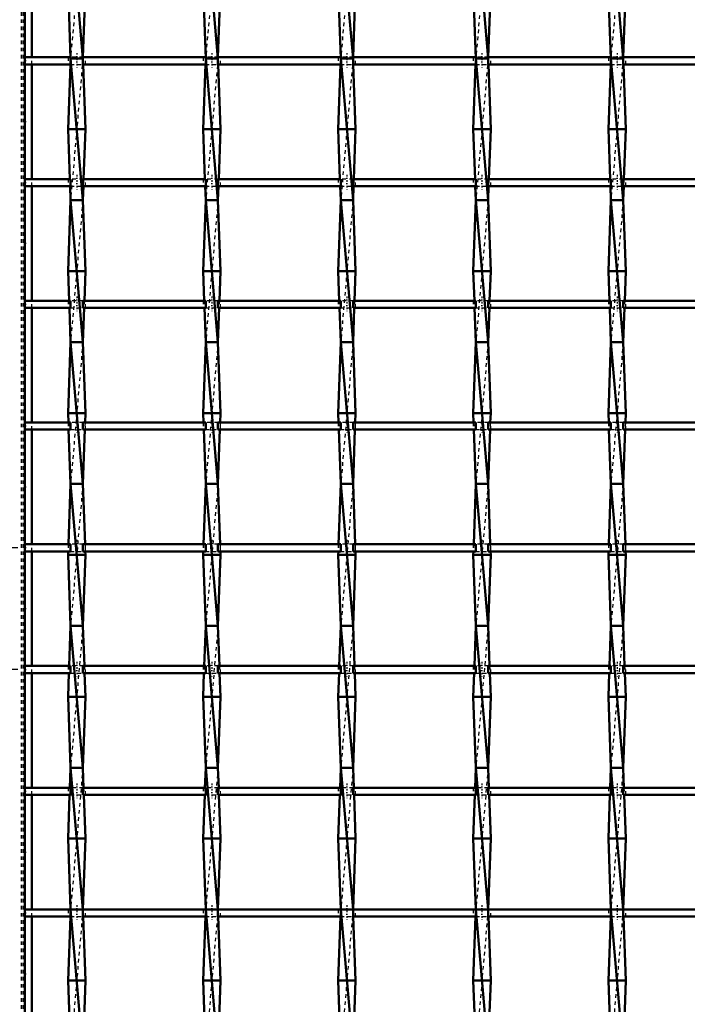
# Model space of a CAD drawing. Header units: millimetres. Extents: x -930 to 585, y -500 to 916.
# Tile 7 of 25: x -549 to -361, y -129 to 149. Entities that reach past the tile are written whole.
import ezdxf

# ---------------------------------------------------------------- set-up
doc = ezdxf.new("R2010")
doc.units = ezdxf.units.MM
doc.linetypes.add('Center', pattern=[1.5, 0.45, -0.5, 0.05, -0.5])
doc.linetypes.add('Dashed', pattern=[2, 1, -1])
for name, color, linetype, lineweight in [('2d ConnectionPoints', 7, 'Continuous', 50), ('AM_0', 7, 'Continuous', 50), ('AM_5', 3, 'Continuous', 25), ('AM_7', 7, 'Center', 25), ('AM_9', 6, 'Dashed', 25)]:
    doc.layers.add(name, color=color, linetype=linetype, lineweight=lineweight)
doc.dimstyles.new('ISO-25', dxfattribs={"dimtxt": 2.5, "dimasz": 2.5, "dimexe": 1.25, "dimexo": 0.625, "dimtad": 1, "dimtxsty": 'Standard', "dimcen": 2.5, "dimadec": 0, "dimazin": 0, "dimtfac": 1, "dimtmove": 0, "dimatfit": 3, "dimfxl": 1, "dimarcsym": 0})

# ---------------------------------------------------------------- blocks, each defined once
blk = doc.blocks.new('3_3egbe3l5vehtsiebuu7mvmm3l________0_in_LSSP23034382111100100035010_4')
at = {"layer": 'AM_0'}
for p, q in [((-535.13, 178), (-531.67, 138)), ((-535.85, 158), (-535.13, 138)), ((-530.95, 158), (-531.66, 138.32)), ((-535.19, 136.32), (-535.85, 118)), ((-531.67, 138), (-535.13, 138)), ((-535.13, 138), (-531.67, 98)), ((-531.61, 136.32), (-530.95, 118)), ((-530.95, 118), (-535.85, 118)), ((-535.85, 118), (-535.35, 103.99)), ((-530.95, 118), (-531.45, 103.99)), ((-535.28, 101.99), (-535.13, 98)), ((-531.52, 101.99), (-531.67, 98)), ((-535.13, 98), (-535.85, 78)), ((-531.67, 98), (-535.13, 98)), ((-535.13, 98), (-531.67, 58)), ((-531.67, 98), (-530.95, 78)), ((-535.85, 78), (-535.55, 69.66)), ((-530.95, 78), (-535.85, 78)), ((-530.95, 78), (-531.25, 69.66)), ((-535.48, 67.66), (-535.13, 58)), ((-531.32, 67.66), (-531.67, 58)), ((-535.13, 58), (-535.85, 38)), ((-535.13, 58), (-531.67, 18)), ((-531.67, 58), (-535.13, 58)), ((-531.67, 58), (-530.95, 38)), ((-535.85, 38), (-535.75, 35.33)), ((-530.95, 38), (-535.85, 38)), ((-530.95, 38), (-531.05, 35.33)), ((-535.68, 33.33), (-535.13, 18)), ((-531.12, 33.33), (-531.67, 18)), ((-535.13, 18), (-535.74, 1)), ((-535.13, 18), (-531.67, -22)), ((-531.67, 18), (-535.13, 18)), ((-531.67, 18), (-531.06, 1)), ((-535.81, -1), (-535.85, -2)), ((-530.95, -2), (-535.85, -2)), ((-535.85, -2), (-535.13, -22)), ((-530.95, -2), (-531.67, -22)), ((-530.99, -1), (-530.95, -2)), ((-535.13, -22), (-535.54, -33.33)), ((-531.67, -22), (-535.13, -22)), ((-535.13, -22), (-531.67, -62)), ((-531.67, -22), (-531.26, -33.33)), ((-535.61, -35.33), (-535.85, -42)), ((-531.19, -35.33), (-530.95, -42)), ((-530.95, -42), (-535.85, -42)), ((-535.85, -42), (-535.13, -62)), ((-530.95, -42), (-531.67, -62)), ((-535.13, -62), (-535.34, -67.66)), ((-535.13, -62), (-531.67, -102)), ((-531.67, -62), (-535.13, -62)), ((-531.67, -62), (-531.46, -67.66)), ((-535.41, -69.66), (-535.85, -82)), ((-531.39, -69.66), (-530.95, -82)), ((-535.85, -82), (-535.13, -102)), ((-530.95, -82), (-535.85, -82)), ((-530.95, -82), (-531.67, -101.99)), ((-535.13, -101.99), (-531.67, -142)), ((-531.67, -102), (-535.13, -102)), ((-535.2, -103.99), (-535.85, -122)), ((-531.6, -103.99), (-530.95, -122)), ((-530.95, -122), (-535.85, -122)), ((-535.85, -122), (-535.34, -136.32)), ((-530.95, -122), (-531.46, -136.32))]:
    blk.add_line(p, q, dxfattribs=at)
at = {"layer": 'AM_9'}
for p, q in [((-531.67, 178), (-535.13, 138)), ((-535.13, 138), (-535.19, 136.32)), ((-531.67, 138), (-535.13, 98)), ((-531.66, 138.32), (-531.67, 138)), ((-531.67, 138), (-531.61, 136.32)), ((-535.35, 103.99), (-535.28, 101.99)), ((-531.45, 103.99), (-531.52, 101.99)), ((-531.67, 98), (-535.13, 58)), ((-535.55, 69.66), (-535.48, 67.66)), ((-531.25, 69.66), (-531.32, 67.66)), ((-531.67, 58), (-535.13, 18)), ((-535.75, 35.33), (-535.68, 33.33)), ((-531.05, 35.33), (-531.12, 33.33)), ((-531.67, 18), (-535.13, -22)), ((-535.74, 1), (-535.81, -1)), ((-531.06, 1), (-530.99, -1)), ((-531.67, -22), (-535.13, -62)), ((-535.54, -33.33), (-535.61, -35.33)), ((-531.26, -33.33), (-531.19, -35.33)), ((-531.67, -62), (-535.13, -102)), ((-535.34, -67.66), (-535.41, -69.66)), ((-531.46, -67.66), (-531.39, -69.66)), ((-535.13, -101.99), (-535.2, -103.99)), ((-531.67, -102), (-535.13, -142)), ((-531.67, -101.99), (-531.67, -102)), ((-531.67, -102), (-531.6, -103.99))]:
    blk.add_line(p, q, dxfattribs=at)
blk = doc.blocks.new('4_963rknraaksx0nqyhf31gqsmm________0_in_LSSP23034382111100100035010_4')
at = {"layer": 'AM_0'}
for p, q in [((-497.03, 178), (-493.57, 138)), ((-497.75, 158), (-497.03, 138)), ((-492.85, 158), (-493.56, 138.32)), ((-497.09, 136.32), (-497.75, 118)), ((-493.57, 138), (-497.03, 138)), ((-497.03, 138), (-493.57, 98)), ((-493.51, 136.32), (-492.85, 118)), ((-492.85, 118), (-497.75, 118)), ((-497.75, 118), (-497.25, 103.99)), ((-492.85, 118), (-493.35, 103.99)), ((-497.18, 101.99), (-497.03, 98)), ((-493.42, 101.99), (-493.57, 98)), ((-497.03, 98), (-497.75, 78)), ((-497.03, 98), (-493.57, 58)), ((-493.57, 98), (-497.03, 98)), ((-493.57, 98), (-492.85, 78)), ((-492.85, 78), (-497.75, 78)), ((-497.75, 78), (-497.45, 69.66)), ((-492.85, 78), (-493.15, 69.66)), ((-497.38, 67.66), (-497.03, 58)), ((-493.22, 67.66), (-493.57, 58)), ((-497.03, 58), (-497.75, 38)), ((-497.03, 58), (-493.57, 18)), ((-493.57, 58), (-497.03, 58)), ((-493.57, 58), (-492.85, 38)), ((-497.75, 38), (-497.65, 35.33)), ((-492.85, 38), (-497.75, 38)), ((-492.85, 38), (-492.95, 35.33)), ((-497.58, 33.33), (-497.03, 18)), ((-493.02, 33.33), (-493.57, 18)), ((-497.03, 18), (-497.64, 1)), ((-497.03, 18), (-493.57, -22)), ((-493.57, 18), (-497.03, 18)), ((-493.57, 18), (-492.96, 1)), ((-497.71, -1), (-497.75, -2)), ((-492.85, -2), (-497.75, -2)), ((-497.75, -2), (-497.03, -22)), ((-492.85, -2), (-493.57, -22)), ((-492.89, -1), (-492.85, -2)), ((-497.03, -22), (-497.44, -33.33)), ((-493.57, -22), (-497.03, -22)), ((-497.03, -22), (-493.57, -62)), ((-493.57, -22), (-493.16, -33.33)), ((-497.51, -35.33), (-497.75, -42)), ((-493.09, -35.33), (-492.85, -42)), ((-492.85, -42), (-497.75, -42)), ((-497.75, -42), (-497.03, -62)), ((-492.85, -42), (-493.57, -62)), ((-497.03, -62), (-497.24, -67.66)), ((-497.03, -62), (-493.57, -102)), ((-493.57, -62), (-497.03, -62)), ((-493.57, -62), (-493.36, -67.66)), ((-497.31, -69.66), (-497.75, -82)), ((-493.29, -69.66), (-492.85, -82)), ((-497.75, -82), (-497.03, -102)), ((-492.85, -82), (-497.75, -82)), ((-492.85, -82), (-493.57, -101.99)), ((-497.03, -102), (-493.57, -142)), ((-493.57, -102), (-497.03, -102)), ((-497.1, -103.99), (-497.75, -122)), ((-493.5, -103.99), (-492.85, -122)), ((-492.85, -122), (-497.75, -122)), ((-497.75, -122), (-497.24, -136.32)), ((-492.85, -122), (-493.36, -136.32))]:
    blk.add_line(p, q, dxfattribs=at)
at = {"layer": 'AM_9'}
for p, q in [((-493.57, 178), (-497.03, 138)), ((-497.03, 138), (-497.09, 136.32)), ((-493.57, 138), (-497.03, 98)), ((-493.56, 138.32), (-493.57, 138)), ((-493.57, 138), (-493.51, 136.32)), ((-497.25, 103.99), (-497.18, 101.99)), ((-493.35, 103.99), (-493.42, 101.99)), ((-493.57, 98), (-497.03, 58)), ((-497.45, 69.66), (-497.38, 67.66)), ((-493.15, 69.66), (-493.22, 67.66)), ((-493.57, 58), (-497.03, 18)), ((-497.65, 35.33), (-497.58, 33.33)), ((-492.95, 35.33), (-493.02, 33.33)), ((-493.57, 18), (-497.03, -22)), ((-497.64, 1), (-497.71, -1)), ((-492.96, 1), (-492.89, -1)), ((-493.57, -22), (-497.03, -62)), ((-497.44, -33.33), (-497.51, -35.33)), ((-493.16, -33.33), (-493.09, -35.33)), ((-493.57, -62), (-497.03, -102)), ((-497.24, -67.66), (-497.31, -69.66)), ((-493.36, -67.66), (-493.29, -69.66)), ((-497.03, -102), (-497.1, -103.99)), ((-493.57, -102), (-497.03, -142)), ((-493.57, -101.99), (-493.57, -102)), ((-493.57, -102), (-493.5, -103.99))]:
    blk.add_line(p, q, dxfattribs=at)
blk = doc.blocks.new('5_50bdlquj2d89p5qtvpvhg0ozg________0_in_LSSP23034382111100100035010_4')
at = {"layer": 'AM_0'}
for p, q in [((-458.93, 178), (-455.47, 138)), ((-459.65, 158), (-458.93, 138)), ((-454.75, 158), (-455.46, 138.32)), ((-458.99, 136.32), (-459.65, 118)), ((-458.93, 138), (-455.47, 98)), ((-455.47, 138), (-458.93, 138)), ((-455.41, 136.32), (-454.75, 118)), ((-459.65, 118), (-459.15, 103.99)), ((-454.75, 118), (-459.65, 118)), ((-454.75, 118), (-455.25, 103.99)), ((-459.08, 101.99), (-458.93, 98)), ((-455.32, 101.99), (-455.47, 98)), ((-458.93, 98), (-459.65, 78)), ((-458.93, 98), (-455.47, 58)), ((-455.47, 98), (-458.93, 98)), ((-455.47, 98), (-454.75, 78)), ((-459.65, 78), (-459.35, 69.66)), ((-454.75, 78), (-459.65, 78)), ((-454.75, 78), (-455.05, 69.66)), ((-459.28, 67.66), (-458.93, 58)), ((-455.12, 67.66), (-455.47, 58)), ((-458.93, 58), (-459.65, 38)), ((-458.93, 58), (-455.47, 18)), ((-455.47, 58), (-458.93, 58)), ((-455.47, 58), (-454.75, 38)), ((-459.65, 38), (-459.55, 35.33)), ((-454.75, 38), (-459.65, 38)), ((-454.75, 38), (-454.85, 35.33)), ((-459.48, 33.33), (-458.93, 18)), ((-454.92, 33.33), (-455.47, 18)), ((-458.93, 18), (-459.54, 1)), ((-458.93, 18), (-455.47, -22)), ((-455.47, 18), (-458.93, 18)), ((-455.47, 18), (-454.86, 1)), ((-459.61, -1), (-459.65, -2)), ((-454.75, -2), (-459.65, -2)), ((-459.65, -2), (-458.93, -22)), ((-454.75, -2), (-455.47, -22)), ((-454.79, -1), (-454.75, -2)), ((-458.93, -22), (-459.34, -33.33)), ((-455.47, -22), (-458.93, -22)), ((-458.93, -22), (-455.47, -62)), ((-455.47, -22), (-455.06, -33.33)), ((-459.41, -35.33), (-459.65, -42)), ((-454.99, -35.33), (-454.75, -42)), ((-454.75, -42), (-459.65, -42)), ((-459.65, -42), (-458.93, -62)), ((-454.75, -42), (-455.47, -62)), ((-458.93, -62), (-459.14, -67.66)), ((-458.93, -62), (-455.47, -102)), ((-455.47, -62), (-458.93, -62)), ((-455.47, -62), (-455.26, -67.66)), ((-459.21, -69.66), (-459.65, -82)), ((-455.19, -69.66), (-454.75, -82)), ((-459.65, -82), (-458.93, -102)), ((-454.75, -82), (-459.65, -82)), ((-454.75, -82), (-455.47, -101.99)), ((-455.47, -102), (-458.93, -102)), ((-458.93, -102), (-455.47, -142)), ((-459, -103.99), (-459.65, -122)), ((-455.4, -103.99), (-454.75, -122)), ((-454.75, -122), (-459.65, -122)), ((-459.65, -122), (-459.14, -136.32)), ((-454.75, -122), (-455.26, -136.32))]:
    blk.add_line(p, q, dxfattribs=at)
at = {"layer": 'AM_9'}
for p, q in [((-455.47, 178), (-458.93, 138)), ((-458.93, 138), (-458.99, 136.32)), ((-455.47, 138), (-458.93, 98)), ((-455.46, 138.32), (-455.47, 138)), ((-455.47, 138), (-455.41, 136.32)), ((-459.15, 103.99), (-459.08, 101.99)), ((-455.25, 103.99), (-455.32, 101.99)), ((-455.47, 98), (-458.93, 58)), ((-459.35, 69.66), (-459.28, 67.66)), ((-455.05, 69.66), (-455.12, 67.66)), ((-455.47, 58), (-458.93, 18)), ((-459.55, 35.33), (-459.48, 33.33)), ((-454.85, 35.33), (-454.92, 33.33)), ((-455.47, 18), (-458.93, -22)), ((-459.54, 1), (-459.61, -1)), ((-454.86, 1), (-454.79, -1)), ((-455.47, -22), (-458.93, -62)), ((-459.34, -33.33), (-459.41, -35.33)), ((-455.06, -33.33), (-454.99, -35.33)), ((-455.47, -62), (-458.93, -102)), ((-459.14, -67.66), (-459.21, -69.66)), ((-455.26, -67.66), (-455.19, -69.66)), ((-458.93, -102), (-459, -103.99)), ((-455.47, -102), (-458.93, -142)), ((-455.47, -101.99), (-455.47, -102)), ((-455.47, -102), (-455.4, -103.99))]:
    blk.add_line(p, q, dxfattribs=at)
blk = doc.blocks.new('6_j9bqoj3qxw4sdtdt166936h1l________0_in_LSSP23034382111100100035010_4')
at = {"layer": 'AM_0'}
for p, q in [((-420.83, 178), (-417.37, 138)), ((-421.55, 158), (-420.83, 138)), ((-416.65, 158), (-417.36, 138.32)), ((-420.89, 136.32), (-421.55, 118)), ((-417.37, 138), (-420.83, 138)), ((-420.83, 138), (-417.37, 98)), ((-417.31, 136.32), (-416.65, 118)), ((-416.65, 118), (-421.55, 118)), ((-421.55, 118), (-421.05, 103.99)), ((-416.65, 118), (-417.15, 103.99)), ((-420.98, 101.99), (-420.83, 98)), ((-417.22, 101.99), (-417.37, 98)), ((-420.83, 98), (-421.55, 78)), ((-420.83, 98), (-417.37, 58)), ((-417.37, 98), (-420.83, 98)), ((-417.37, 98), (-416.65, 78)), ((-421.55, 78), (-421.25, 69.66)), ((-416.65, 78), (-421.55, 78)), ((-416.65, 78), (-416.95, 69.66)), ((-421.18, 67.66), (-420.83, 58)), ((-417.02, 67.66), (-417.37, 58)), ((-420.83, 58), (-421.55, 38)), ((-420.83, 58), (-417.37, 18)), ((-417.37, 58), (-420.83, 58)), ((-417.37, 58), (-416.65, 38)), ((-416.65, 38), (-421.55, 38)), ((-421.55, 38), (-421.45, 35.33)), ((-416.65, 38), (-416.75, 35.33)), ((-421.38, 33.33), (-420.83, 18)), ((-416.82, 33.33), (-417.37, 18)), ((-420.83, 18), (-421.44, 1)), ((-420.83, 18), (-417.37, -22)), ((-417.37, 18), (-420.83, 18)), ((-417.37, 18), (-416.76, 1)), ((-421.51, -1), (-421.55, -2)), ((-416.65, -2), (-421.55, -2)), ((-421.55, -2), (-420.83, -22)), ((-416.65, -2), (-417.37, -22)), ((-416.69, -1), (-416.65, -2)), ((-420.83, -22), (-421.24, -33.33)), ((-417.37, -22), (-420.83, -22)), ((-420.83, -22), (-417.37, -62)), ((-417.37, -22), (-416.96, -33.33)), ((-421.31, -35.33), (-421.55, -42)), ((-416.89, -35.33), (-416.65, -42)), ((-416.65, -42), (-421.55, -42)), ((-421.55, -42), (-420.83, -62)), ((-416.65, -42), (-417.37, -62)), ((-420.83, -62), (-421.04, -67.66)), ((-420.83, -62), (-417.37, -102)), ((-417.37, -62), (-420.83, -62)), ((-417.37, -62), (-417.16, -67.66)), ((-421.11, -69.66), (-421.55, -82)), ((-417.09, -69.66), (-416.65, -82)), ((-421.55, -82), (-420.83, -102)), ((-416.65, -82), (-421.55, -82)), ((-416.65, -82), (-417.37, -101.99)), ((-417.37, -102), (-420.83, -102)), ((-420.83, -102), (-417.37, -142)), ((-420.9, -103.99), (-421.55, -122)), ((-417.3, -103.99), (-416.65, -122)), ((-416.65, -122), (-421.55, -122)), ((-421.55, -122), (-421.04, -136.32)), ((-416.65, -122), (-417.16, -136.32))]:
    blk.add_line(p, q, dxfattribs=at)
at = {"layer": 'AM_9'}
for p, q in [((-417.37, 178), (-420.83, 138)), ((-420.83, 138), (-420.89, 136.32)), ((-417.37, 138), (-420.83, 98)), ((-417.36, 138.32), (-417.37, 138)), ((-417.37, 138), (-417.31, 136.32)), ((-421.05, 103.99), (-420.98, 101.99)), ((-417.15, 103.99), (-417.22, 101.99)), ((-417.37, 98), (-420.83, 58)), ((-421.25, 69.66), (-421.18, 67.66)), ((-416.95, 69.66), (-417.02, 67.66)), ((-417.37, 58), (-420.83, 18)), ((-421.45, 35.33), (-421.38, 33.33)), ((-416.75, 35.33), (-416.82, 33.33)), ((-417.37, 18), (-420.83, -22)), ((-421.44, 1), (-421.51, -1)), ((-416.76, 1), (-416.69, -1)), ((-417.37, -22), (-420.83, -62)), ((-421.24, -33.33), (-421.31, -35.33)), ((-416.96, -33.33), (-416.89, -35.33)), ((-417.37, -62), (-420.83, -102)), ((-421.04, -67.66), (-421.11, -69.66)), ((-417.16, -67.66), (-417.09, -69.66)), ((-420.83, -102), (-420.9, -103.99)), ((-417.37, -102), (-420.83, -142)), ((-417.37, -101.99), (-417.37, -102)), ((-417.37, -102), (-417.3, -103.99))]:
    blk.add_line(p, q, dxfattribs=at)
blk = doc.blocks.new('7_o66nvhsksanqohrczt74eu8ko________0_in_LSSP23034382111100100035010_4')
at = {"layer": 'AM_0'}
for p, q in [((-382.73, 178), (-379.27, 138)), ((-383.45, 158), (-382.73, 138)), ((-378.55, 158), (-379.26, 138.32)), ((-382.79, 136.32), (-383.45, 118)), ((-382.73, 138), (-379.27, 98)), ((-379.27, 138), (-382.73, 138)), ((-379.21, 136.32), (-378.55, 118)), ((-383.45, 118), (-382.95, 103.99)), ((-378.55, 118), (-383.45, 118)), ((-378.55, 118), (-379.05, 103.99)), ((-382.88, 101.99), (-382.73, 98)), ((-379.12, 101.99), (-379.27, 98)), ((-382.73, 98), (-383.45, 78)), ((-379.27, 98), (-382.73, 98)), ((-382.73, 98), (-379.27, 58)), ((-379.27, 98), (-378.55, 78)), ((-378.55, 78), (-383.45, 78)), ((-383.45, 78), (-383.15, 69.66)), ((-378.55, 78), (-378.85, 69.66)), ((-383.08, 67.66), (-382.73, 58)), ((-378.92, 67.66), (-379.27, 58)), ((-382.73, 58), (-383.45, 38)), ((-382.73, 58), (-379.27, 18)), ((-379.27, 58), (-382.73, 58)), ((-379.27, 58), (-378.55, 38)), ((-378.55, 38), (-383.45, 38)), ((-383.45, 38), (-383.35, 35.33)), ((-378.55, 38), (-378.65, 35.33)), ((-383.28, 33.33), (-382.73, 18)), ((-378.72, 33.33), (-379.27, 18)), ((-382.73, 18), (-383.34, 1)), ((-382.73, 18), (-379.27, -22)), ((-379.27, 18), (-382.73, 18)), ((-379.27, 18), (-378.66, 1)), ((-383.41, -1), (-383.45, -2)), ((-378.55, -2), (-383.45, -2)), ((-383.45, -2), (-382.73, -22)), ((-378.55, -2), (-379.27, -22)), ((-378.59, -1), (-378.55, -2)), ((-382.73, -22), (-383.14, -33.33)), ((-379.27, -22), (-382.73, -22)), ((-382.73, -22), (-379.27, -62)), ((-379.27, -22), (-378.86, -33.33)), ((-383.21, -35.33), (-383.45, -42)), ((-378.79, -35.33), (-378.55, -42)), ((-378.55, -42), (-383.45, -42)), ((-383.45, -42), (-382.73, -62)), ((-378.55, -42), (-379.27, -62)), ((-382.73, -62), (-382.94, -67.66)), ((-382.73, -62), (-379.27, -102)), ((-379.27, -62), (-382.73, -62)), ((-379.27, -62), (-379.06, -67.66)), ((-383.01, -69.66), (-383.45, -82)), ((-378.99, -69.66), (-378.55, -82)), ((-378.55, -82), (-383.45, -82)), ((-383.45, -82), (-382.73, -102)), ((-378.55, -82), (-379.27, -101.99)), ((-382.73, -102), (-379.27, -142)), ((-379.27, -102), (-382.73, -102)), ((-382.8, -103.99), (-383.45, -122)), ((-379.2, -103.99), (-378.55, -122)), ((-378.55, -122), (-383.45, -122)), ((-383.45, -122), (-382.94, -136.32)), ((-378.55, -122), (-379.06, -136.32))]:
    blk.add_line(p, q, dxfattribs=at)
at = {"layer": 'AM_9'}
for p, q in [((-379.27, 178), (-382.73, 138)), ((-382.73, 138), (-382.79, 136.32)), ((-379.27, 138), (-382.73, 98)), ((-379.26, 138.32), (-379.27, 138)), ((-379.27, 138), (-379.21, 136.32)), ((-382.95, 103.99), (-382.88, 101.99)), ((-379.05, 103.99), (-379.12, 101.99)), ((-379.27, 98), (-382.73, 58)), ((-383.15, 69.66), (-383.08, 67.66)), ((-378.85, 69.66), (-378.92, 67.66)), ((-379.27, 58), (-382.73, 18)), ((-383.35, 35.33), (-383.28, 33.33)), ((-378.65, 35.33), (-378.72, 33.33)), ((-379.27, 18), (-382.73, -22)), ((-383.34, 1), (-383.41, -1)), ((-378.66, 1), (-378.59, -1)), ((-379.27, -22), (-382.73, -62)), ((-383.14, -33.33), (-383.21, -35.33)), ((-378.86, -33.33), (-378.79, -35.33)), ((-379.27, -62), (-382.73, -102)), ((-382.94, -67.66), (-383.01, -69.66)), ((-379.06, -67.66), (-378.99, -69.66)), ((-382.73, -102), (-382.8, -103.99)), ((-379.27, -102), (-382.73, -142)), ((-379.27, -101.99), (-379.27, -102)), ((-379.27, -102), (-379.2, -103.99))]:
    blk.add_line(p, q, dxfattribs=at)
blk = doc.blocks.new('44_6xg3vymbbwhhn7lkuyywvbj2z________0_in_LSSP23034382111100100035010_4')
at = {"layer": 'AM_0'}
for p, q in [((-535.13, -101.99), (-548, -101.99)), ((-548, -101.99), (-548, -103.99)), ((-535.13, -101.99), (-535.13, -103.99)), ((-497.03, -101.99), (-531.67, -101.99)), ((-531.67, -103.99), (-531.67, -101.99)), ((-497.03, -101.99), (-497.03, -103.99)), ((-458.93, -101.99), (-493.57, -101.99)), ((-493.57, -103.99), (-493.57, -101.99)), ((-458.93, -101.99), (-458.93, -103.99)), ((-455.47, -103.99), (-455.47, -101.99)), ((-420.83, -101.99), (-455.47, -101.99)), ((-420.83, -101.99), (-420.83, -103.99)), ((-417.37, -103.99), (-417.37, -101.99)), ((-382.73, -101.99), (-417.37, -101.99)), ((-382.73, -101.99), (-382.73, -103.99)), ((-344.63, -101.99), (-379.27, -101.99)), ((-379.27, -103.99), (-379.27, -101.99)), ((-535.13, -103.99), (-548, -103.99)), ((-497.03, -103.99), (-531.67, -103.99)), ((-458.93, -103.99), (-493.57, -103.99)), ((-420.83, -103.99), (-455.47, -103.99)), ((-382.73, -103.99), (-417.37, -103.99)), ((-344.63, -103.99), (-379.27, -103.99))]:
    blk.add_line(p, q, dxfattribs=at)
at = {"layer": 'AM_7'}
for p, q in [((-533.4, -100.79), (-533.4, -105.19)), ((-495.3, -100.79), (-495.3, -105.19)), ((-457.2, -100.79), (-457.2, -105.19)), ((-419.1, -100.79), (-419.1, -105.19)), ((-381, -100.79), (-381, -105.19))]:
    blk.add_line(p, q, dxfattribs=at)
at = {"layer": 'AM_9'}
for p, q in [((-535.85, -101.99), (-535.85, -103.99)), ((-531.67, -101.99), (-535.13, -101.99)), ((-530.95, -103.99), (-530.95, -101.99)), ((-497.75, -101.99), (-497.75, -103.99)), ((-493.57, -101.99), (-497.03, -101.99)), ((-492.85, -103.99), (-492.85, -101.99)), ((-459.65, -101.99), (-459.65, -103.99)), ((-455.47, -101.99), (-458.93, -101.99)), ((-454.75, -103.99), (-454.75, -101.99)), ((-421.55, -101.99), (-421.55, -103.99)), ((-417.37, -101.99), (-420.83, -101.99)), ((-416.65, -103.99), (-416.65, -101.99)), ((-383.45, -101.99), (-383.45, -103.99)), ((-379.27, -101.99), (-382.73, -101.99)), ((-378.55, -103.99), (-378.55, -101.99)), ((-535.13, -103.99), (-531.67, -103.99)), ((-497.03, -103.99), (-493.57, -103.99)), ((-458.93, -103.99), (-455.47, -103.99)), ((-420.83, -103.99), (-417.37, -103.99)), ((-382.73, -103.99), (-379.27, -103.99))]:
    blk.add_line(p, q, dxfattribs=at)
blk = doc.blocks.new('45_gqa2sqvwrjbqke4ag1dnidikv________0_in_LSSP23034382111100100035010_4')
at = {"layer": 'AM_0'}
for p, q in [((-535.13, -67.66), (-548, -67.66)), ((-548, -67.66), (-548, -69.66)), ((-535.13, -67.66), (-535.13, -69.66)), ((-497.03, -67.66), (-531.67, -67.66)), ((-531.67, -69.66), (-531.67, -67.66)), ((-497.03, -67.66), (-497.03, -69.66)), ((-493.57, -69.66), (-493.57, -67.66)), ((-458.93, -67.66), (-493.57, -67.66)), ((-458.93, -67.66), (-458.93, -69.66)), ((-420.83, -67.66), (-455.47, -67.66)), ((-455.47, -69.66), (-455.47, -67.66)), ((-420.83, -67.66), (-420.83, -69.66)), ((-417.37, -69.66), (-417.37, -67.66)), ((-382.73, -67.66), (-417.37, -67.66)), ((-382.73, -67.66), (-382.73, -69.66)), ((-344.63, -67.66), (-379.27, -67.66)), ((-379.27, -69.66), (-379.27, -67.66)), ((-535.13, -69.66), (-548, -69.66)), ((-497.03, -69.66), (-531.67, -69.66)), ((-458.93, -69.66), (-493.57, -69.66)), ((-420.83, -69.66), (-455.47, -69.66)), ((-382.73, -69.66), (-417.37, -69.66)), ((-344.63, -69.66), (-379.27, -69.66))]:
    blk.add_line(p, q, dxfattribs=at)
at = {"layer": 'AM_7'}
for p, q in [((-533.4, -66.46), (-533.4, -70.86)), ((-495.3, -66.46), (-495.3, -70.86)), ((-457.2, -66.46), (-457.2, -70.86)), ((-419.1, -66.46), (-419.1, -70.86)), ((-381, -66.46), (-381, -70.86))]:
    blk.add_line(p, q, dxfattribs=at)
at = {"layer": 'AM_9'}
for p, q in [((-535.85, -67.66), (-535.85, -69.66)), ((-531.67, -67.66), (-535.13, -67.66)), ((-530.95, -69.66), (-530.95, -67.66)), ((-497.75, -67.66), (-497.75, -69.66)), ((-493.57, -67.66), (-497.03, -67.66)), ((-492.85, -69.66), (-492.85, -67.66)), ((-459.65, -67.66), (-459.65, -69.66)), ((-455.47, -67.66), (-458.93, -67.66)), ((-454.75, -69.66), (-454.75, -67.66)), ((-421.55, -67.66), (-421.55, -69.66)), ((-417.37, -67.66), (-420.83, -67.66)), ((-416.65, -69.66), (-416.65, -67.66)), ((-383.45, -67.66), (-383.45, -69.66)), ((-379.27, -67.66), (-382.73, -67.66)), ((-378.55, -69.66), (-378.55, -67.66)), ((-535.13, -69.66), (-531.67, -69.66)), ((-497.03, -69.66), (-493.57, -69.66)), ((-458.93, -69.66), (-455.47, -69.66)), ((-420.83, -69.66), (-417.37, -69.66)), ((-382.73, -69.66), (-379.27, -69.66))]:
    blk.add_line(p, q, dxfattribs=at)
blk = doc.blocks.new('46_eqhunttdy0wak6wbixqavparl________0_in_LSSP23034382111100100035010_4')
at = {"layer": 'AM_0'}
for p, q in [((-535.13, -33.33), (-548, -33.33)), ((-548, -33.33), (-548, -35.33)), ((-535.13, -35.33), (-548, -35.33)), ((-535.13, -33.33), (-535.13, -35.33)), ((-497.03, -33.33), (-531.67, -33.33)), ((-531.67, -35.33), (-531.67, -33.33)), ((-497.03, -35.33), (-531.67, -35.33)), ((-497.03, -33.33), (-497.03, -35.33)), ((-493.57, -35.33), (-493.57, -33.33)), ((-458.93, -33.33), (-493.57, -33.33)), ((-458.93, -35.33), (-493.57, -35.33)), ((-458.93, -33.33), (-458.93, -35.33)), ((-455.47, -35.33), (-455.47, -33.33)), ((-420.83, -33.33), (-455.47, -33.33)), ((-420.83, -35.33), (-455.47, -35.33)), ((-420.83, -33.33), (-420.83, -35.33)), ((-417.37, -35.33), (-417.37, -33.33)), ((-382.73, -33.33), (-417.37, -33.33)), ((-382.73, -35.33), (-417.37, -35.33)), ((-382.73, -33.33), (-382.73, -35.33)), ((-379.27, -35.33), (-379.27, -33.33)), ((-344.63, -33.33), (-379.27, -33.33)), ((-344.63, -35.33), (-379.27, -35.33))]:
    blk.add_line(p, q, dxfattribs=at)
at = {"layer": 'AM_7'}
for p, q in [((-533.4, -32.13), (-533.4, -36.53)), ((-495.3, -32.13), (-495.3, -36.53)), ((-457.2, -32.13), (-457.2, -36.53)), ((-419.1, -32.13), (-419.1, -36.53)), ((-381, -32.13), (-381, -36.53))]:
    blk.add_line(p, q, dxfattribs=at)
at = {"layer": 'AM_9'}
for p, q in [((-535.85, -33.33), (-535.85, -35.33)), ((-531.67, -33.33), (-535.13, -33.33)), ((-535.13, -35.33), (-531.67, -35.33)), ((-530.95, -35.33), (-530.95, -33.33)), ((-497.75, -33.33), (-497.75, -35.33)), ((-493.57, -33.33), (-497.03, -33.33)), ((-497.03, -35.33), (-493.57, -35.33)), ((-492.85, -35.33), (-492.85, -33.33)), ((-459.65, -33.33), (-459.65, -35.33)), ((-455.47, -33.33), (-458.93, -33.33)), ((-458.93, -35.33), (-455.47, -35.33)), ((-454.75, -35.33), (-454.75, -33.33)), ((-421.55, -33.33), (-421.55, -35.33)), ((-417.37, -33.33), (-420.83, -33.33)), ((-420.83, -35.33), (-417.37, -35.33)), ((-416.65, -35.33), (-416.65, -33.33)), ((-383.45, -33.33), (-383.45, -35.33)), ((-379.27, -33.33), (-382.73, -33.33)), ((-382.73, -35.33), (-379.27, -35.33)), ((-378.55, -35.33), (-378.55, -33.33))]:
    blk.add_line(p, q, dxfattribs=at)
blk = doc.blocks.new('47_too1lcrrvk6k2e8ar2ytiot5h________0_in_LSSP23034382111100100035010_4')
at = {"layer": 'AM_0'}
for p, q in [((-535.13, 1), (-548, 1)), ((-548, 1), (-548, -1)), ((-535.13, 1), (-535.13, -1)), ((-497.03, 1), (-531.67, 1)), ((-531.67, -1), (-531.67, 1)), ((-497.03, 1), (-497.03, -1)), ((-458.93, 1), (-493.57, 1)), ((-493.57, -1), (-493.57, 1)), ((-458.93, 1), (-458.93, -1)), ((-420.83, 1), (-455.47, 1)), ((-455.47, -1), (-455.47, 1)), ((-420.83, 1), (-420.83, -1)), ((-382.73, 1), (-417.37, 1)), ((-417.37, -1), (-417.37, 1)), ((-382.73, 1), (-382.73, -1)), ((-379.27, -1), (-379.27, 1)), ((-344.63, 1), (-379.27, 1)), ((-535.13, -1), (-548, -1)), ((-497.03, -1), (-531.67, -1)), ((-458.93, -1), (-493.57, -1)), ((-420.83, -1), (-455.47, -1)), ((-382.73, -1), (-417.37, -1)), ((-344.63, -1), (-379.27, -1))]:
    blk.add_line(p, q, dxfattribs=at)
at = {"layer": 'AM_7'}
for p, q in [((-533.4, 2.2), (-533.4, -2.2)), ((-495.3, 2.2), (-495.3, -2.2)), ((-457.2, 2.2), (-457.2, -2.2)), ((-419.1, 2.2), (-419.1, -2.2)), ((-381, 2.2), (-381, -2.2))]:
    blk.add_line(p, q, dxfattribs=at)
at = {"layer": 'AM_9'}
for p, q in [((-535.85, 1), (-535.85, -1)), ((-531.67, 1), (-535.13, 1)), ((-530.95, -1), (-530.95, 1)), ((-497.75, 1), (-497.75, -1)), ((-493.57, 1), (-497.03, 1)), ((-492.85, -1), (-492.85, 1)), ((-459.65, 1), (-459.65, -1)), ((-455.47, 1), (-458.93, 1)), ((-454.75, -1), (-454.75, 1)), ((-421.55, 1), (-421.55, -1)), ((-417.37, 1), (-420.83, 1)), ((-416.65, -1), (-416.65, 1)), ((-383.45, 1), (-383.45, -1)), ((-379.27, 1), (-382.73, 1)), ((-378.55, -1), (-378.55, 1)), ((-535.13, -1), (-531.67, -1)), ((-497.03, -1), (-493.57, -1)), ((-458.93, -1), (-455.47, -1)), ((-420.83, -1), (-417.37, -1)), ((-382.73, -1), (-379.27, -1))]:
    blk.add_line(p, q, dxfattribs=at)
blk = doc.blocks.new('48_gwjg6tp6j7lgjbu40942l1ycl________0_in_LSSP23034382111100100035010_4')
at = {"layer": 'AM_0'}
for p, q in [((-535.13, 35.33), (-548, 35.33)), ((-548, 35.33), (-548, 33.33)), ((-535.13, 33.33), (-548, 33.33)), ((-535.13, 35.33), (-535.13, 33.33)), ((-497.03, 35.33), (-531.67, 35.33)), ((-531.67, 33.33), (-531.67, 35.33)), ((-497.03, 33.33), (-531.67, 33.33)), ((-497.03, 35.33), (-497.03, 33.33)), ((-493.57, 33.33), (-493.57, 35.33)), ((-458.93, 35.33), (-493.57, 35.33)), ((-458.93, 33.33), (-493.57, 33.33)), ((-458.93, 35.33), (-458.93, 33.33)), ((-420.83, 35.33), (-455.47, 35.33)), ((-455.47, 33.33), (-455.47, 35.33)), ((-420.83, 33.33), (-455.47, 33.33)), ((-420.83, 35.33), (-420.83, 33.33)), ((-417.37, 33.33), (-417.37, 35.33)), ((-382.73, 35.33), (-417.37, 35.33)), ((-382.73, 33.33), (-417.37, 33.33)), ((-382.73, 35.33), (-382.73, 33.33)), ((-344.63, 35.33), (-379.27, 35.33)), ((-379.27, 33.33), (-379.27, 35.33)), ((-344.63, 33.33), (-379.27, 33.33))]:
    blk.add_line(p, q, dxfattribs=at)
at = {"layer": 'AM_7'}
for p, q in [((-533.4, 36.53), (-533.4, 32.13)), ((-495.3, 36.53), (-495.3, 32.13)), ((-457.2, 36.53), (-457.2, 32.13)), ((-419.1, 36.53), (-419.1, 32.13)), ((-381, 36.53), (-381, 32.13))]:
    blk.add_line(p, q, dxfattribs=at)
at = {"layer": 'AM_9'}
for p, q in [((-535.85, 35.33), (-535.85, 33.33)), ((-531.67, 35.33), (-535.13, 35.33)), ((-535.13, 33.33), (-531.67, 33.33)), ((-530.95, 33.33), (-530.95, 35.33)), ((-497.75, 35.33), (-497.75, 33.33)), ((-493.57, 35.33), (-497.03, 35.33)), ((-497.03, 33.33), (-493.57, 33.33)), ((-492.85, 33.33), (-492.85, 35.33)), ((-459.65, 35.33), (-459.65, 33.33)), ((-455.47, 35.33), (-458.93, 35.33)), ((-458.93, 33.33), (-455.47, 33.33)), ((-454.75, 33.33), (-454.75, 35.33)), ((-421.55, 35.33), (-421.55, 33.33)), ((-417.37, 35.33), (-420.83, 35.33)), ((-420.83, 33.33), (-417.37, 33.33)), ((-416.65, 33.33), (-416.65, 35.33)), ((-383.45, 35.33), (-383.45, 33.33)), ((-379.27, 35.33), (-382.73, 35.33)), ((-382.73, 33.33), (-379.27, 33.33)), ((-378.55, 33.33), (-378.55, 35.33))]:
    blk.add_line(p, q, dxfattribs=at)
blk = doc.blocks.new('49_rica7g10jcg32txx9zbkbldng________0_in_LSSP23034382111100100035010_4')
at = {"layer": 'AM_0'}
for p, q in [((-535.13, 69.66), (-548, 69.66)), ((-548, 69.66), (-548, 67.66)), ((-535.13, 69.66), (-535.13, 67.66)), ((-497.03, 69.66), (-531.67, 69.66)), ((-531.67, 67.66), (-531.67, 69.66)), ((-497.03, 69.66), (-497.03, 67.66)), ((-458.93, 69.66), (-493.57, 69.66)), ((-493.57, 67.66), (-493.57, 69.66)), ((-458.93, 69.66), (-458.93, 67.66)), ((-420.83, 69.66), (-455.47, 69.66)), ((-455.47, 67.66), (-455.47, 69.66)), ((-420.83, 69.66), (-420.83, 67.66)), ((-417.37, 67.66), (-417.37, 69.66)), ((-382.73, 69.66), (-417.37, 69.66)), ((-382.73, 69.66), (-382.73, 67.66)), ((-379.27, 67.66), (-379.27, 69.66)), ((-344.63, 69.66), (-379.27, 69.66)), ((-535.13, 67.66), (-548, 67.66)), ((-497.03, 67.66), (-531.67, 67.66)), ((-458.93, 67.66), (-493.57, 67.66)), ((-420.83, 67.66), (-455.47, 67.66)), ((-382.73, 67.66), (-417.37, 67.66)), ((-344.63, 67.66), (-379.27, 67.66))]:
    blk.add_line(p, q, dxfattribs=at)
at = {"layer": 'AM_7'}
for p, q in [((-533.4, 70.86), (-533.4, 66.46)), ((-495.3, 70.86), (-495.3, 66.46)), ((-457.2, 70.86), (-457.2, 66.46)), ((-419.1, 70.86), (-419.1, 66.46)), ((-381, 70.86), (-381, 66.46))]:
    blk.add_line(p, q, dxfattribs=at)
at = {"layer": 'AM_9'}
for p, q in [((-535.85, 69.66), (-535.85, 67.66)), ((-531.67, 69.66), (-535.13, 69.66)), ((-530.95, 67.66), (-530.95, 69.66)), ((-497.75, 69.66), (-497.75, 67.66)), ((-493.57, 69.66), (-497.03, 69.66)), ((-492.85, 67.66), (-492.85, 69.66)), ((-459.65, 69.66), (-459.65, 67.66)), ((-455.47, 69.66), (-458.93, 69.66)), ((-454.75, 67.66), (-454.75, 69.66)), ((-421.55, 69.66), (-421.55, 67.66)), ((-417.37, 69.66), (-420.83, 69.66)), ((-416.65, 67.66), (-416.65, 69.66)), ((-383.45, 69.66), (-383.45, 67.66)), ((-379.27, 69.66), (-382.73, 69.66)), ((-378.55, 67.66), (-378.55, 69.66)), ((-535.13, 67.66), (-531.67, 67.66)), ((-497.03, 67.66), (-493.57, 67.66)), ((-458.93, 67.66), (-455.47, 67.66)), ((-420.83, 67.66), (-417.37, 67.66)), ((-382.73, 67.66), (-379.27, 67.66))]:
    blk.add_line(p, q, dxfattribs=at)
blk = doc.blocks.new('50_erfsu3a38vxx76nqjf1ksahyf________0_in_LSSP23034382111100100035010_4')
at = {"layer": 'AM_0'}
for p, q in [((-535.13, 103.99), (-548, 103.99)), ((-548, 103.99), (-548, 101.99)), ((-535.13, 103.99), (-535.13, 101.99)), ((-497.03, 103.99), (-531.67, 103.99)), ((-531.67, 101.99), (-531.67, 103.99)), ((-497.03, 103.99), (-497.03, 101.99)), ((-493.57, 101.99), (-493.57, 103.99)), ((-458.93, 103.99), (-493.57, 103.99)), ((-458.93, 103.99), (-458.93, 101.99)), ((-455.47, 101.99), (-455.47, 103.99)), ((-420.83, 103.99), (-455.47, 103.99)), ((-420.83, 103.99), (-420.83, 101.99)), ((-382.73, 103.99), (-417.37, 103.99)), ((-417.37, 101.99), (-417.37, 103.99)), ((-382.73, 103.99), (-382.73, 101.99)), ((-379.27, 101.99), (-379.27, 103.99)), ((-344.63, 103.99), (-379.27, 103.99)), ((-535.13, 101.99), (-548, 101.99)), ((-497.03, 101.99), (-531.67, 101.99)), ((-458.93, 101.99), (-493.57, 101.99)), ((-420.83, 101.99), (-455.47, 101.99)), ((-382.73, 101.99), (-417.37, 101.99)), ((-344.63, 101.99), (-379.27, 101.99))]:
    blk.add_line(p, q, dxfattribs=at)
at = {"layer": 'AM_7'}
for p, q in [((-533.4, 105.19), (-533.4, 100.79)), ((-495.3, 105.19), (-495.3, 100.79)), ((-457.2, 105.19), (-457.2, 100.79)), ((-419.1, 105.19), (-419.1, 100.79)), ((-381, 105.19), (-381, 100.79))]:
    blk.add_line(p, q, dxfattribs=at)
at = {"layer": 'AM_9'}
for p, q in [((-535.85, 103.99), (-535.85, 101.99)), ((-531.67, 103.99), (-535.13, 103.99)), ((-530.95, 101.99), (-530.95, 103.99)), ((-497.75, 103.99), (-497.75, 101.99)), ((-493.57, 103.99), (-497.03, 103.99)), ((-492.85, 101.99), (-492.85, 103.99)), ((-459.65, 103.99), (-459.65, 101.99)), ((-455.47, 103.99), (-458.93, 103.99)), ((-454.75, 101.99), (-454.75, 103.99)), ((-421.55, 103.99), (-421.55, 101.99)), ((-417.37, 103.99), (-420.83, 103.99)), ((-416.65, 101.99), (-416.65, 103.99)), ((-383.45, 103.99), (-383.45, 101.99)), ((-379.27, 103.99), (-382.73, 103.99)), ((-378.55, 101.99), (-378.55, 103.99)), ((-535.13, 101.99), (-531.67, 101.99)), ((-497.03, 101.99), (-493.57, 101.99)), ((-458.93, 101.99), (-455.47, 101.99)), ((-420.83, 101.99), (-417.37, 101.99)), ((-382.73, 101.99), (-379.27, 101.99))]:
    blk.add_line(p, q, dxfattribs=at)
blk = doc.blocks.new('51_w3m3j7vmtpiyqoc7pp93vkq4h________0_in_LSSP23034382111100100035010_4')
at = {"layer": 'AM_0'}
for p, q in [((-535.13, 138.32), (-548, 138.32)), ((-548, 138.32), (-548, 136.32)), ((-535.13, 136.32), (-548, 136.32)), ((-535.13, 138.32), (-535.13, 136.32)), ((-497.03, 138.32), (-531.67, 138.32)), ((-531.67, 136.32), (-531.67, 138.32)), ((-497.03, 136.32), (-531.67, 136.32)), ((-497.03, 138.32), (-497.03, 136.32)), ((-458.93, 138.32), (-493.57, 138.32)), ((-493.57, 136.32), (-493.57, 138.32)), ((-458.93, 136.32), (-493.57, 136.32)), ((-458.93, 138.32), (-458.93, 136.32)), ((-420.83, 138.32), (-455.47, 138.32)), ((-455.47, 136.32), (-455.47, 138.32)), ((-420.83, 136.32), (-455.47, 136.32)), ((-420.83, 138.32), (-420.83, 136.32)), ((-417.37, 136.32), (-417.37, 138.32)), ((-382.73, 138.32), (-417.37, 138.32)), ((-382.73, 136.32), (-417.37, 136.32)), ((-382.73, 138.32), (-382.73, 136.32)), ((-379.27, 136.32), (-379.27, 138.32)), ((-344.63, 138.32), (-379.27, 138.32)), ((-344.63, 136.32), (-379.27, 136.32))]:
    blk.add_line(p, q, dxfattribs=at)
at = {"layer": 'AM_7'}
for p, q in [((-533.4, 139.52), (-533.4, 135.12)), ((-495.3, 139.52), (-495.3, 135.12)), ((-457.2, 139.52), (-457.2, 135.12)), ((-419.1, 139.52), (-419.1, 135.12)), ((-381, 139.52), (-381, 135.12))]:
    blk.add_line(p, q, dxfattribs=at)
at = {"layer": 'AM_9'}
for p, q in [((-535.85, 138.32), (-535.85, 136.32)), ((-531.67, 138.32), (-535.13, 138.32)), ((-535.13, 136.32), (-531.67, 136.32)), ((-530.95, 136.32), (-530.95, 138.32)), ((-497.75, 138.32), (-497.75, 136.32)), ((-493.56, 138.32), (-497.04, 138.32)), ((-497.03, 136.32), (-493.57, 136.32)), ((-492.85, 136.32), (-492.85, 138.32)), ((-459.65, 138.32), (-459.65, 136.32)), ((-455.47, 138.32), (-458.93, 138.32)), ((-458.93, 136.32), (-455.47, 136.32)), ((-454.75, 136.32), (-454.75, 138.32)), ((-421.55, 138.32), (-421.55, 136.32)), ((-417.37, 138.32), (-420.83, 138.32)), ((-420.83, 136.32), (-417.37, 136.32)), ((-416.65, 136.32), (-416.65, 138.32)), ((-383.45, 138.32), (-383.45, 136.32)), ((-379.27, 138.32), (-382.73, 138.32)), ((-382.73, 136.32), (-379.27, 136.32)), ((-378.55, 136.32), (-378.55, 138.32))]:
    blk.add_line(p, q, dxfattribs=at)
blk = doc.blocks.new('62_frfgtsjzp7wbkg5as8qkhxdbb________0_in_LSSP23034382111100100035010_4')
at = {"layer": 'AM_0'}
for p, q in [((-548, -498), (-548, 498)), ((-546.05, 138.32), (-546.05, 170.65)), ((-546.05, 103.99), (-546.05, 136.32)), ((-546.05, 69.66), (-546.05, 101.99)), ((-546.05, 35.33), (-546.05, 67.66)), ((-546.05, 1), (-546.05, 33.33)), ((-546.05, -33.33), (-546.05, -1)), ((-546.05, -67.66), (-546.05, -35.33)), ((-546.05, -101.99), (-546.05, -69.66)), ((-546.05, -136.32), (-546.05, -103.99))]:
    blk.add_line(p, q, dxfattribs=at)
at = {"layer": 'AM_9'}
for p, q in [((-548.99, -498), (-548.99, 498)), ((-548.55, -498), (-548.55, 498)), ((-546.05, 136.32), (-546.05, 138.32)), ((-546.05, 101.99), (-546.05, 103.99)), ((-546.05, 67.66), (-546.05, 69.66)), ((-546.05, 33.33), (-546.05, 35.33)), ((-546.05, -1), (-546.05, 1)), ((-546.05, -35.33), (-546.05, -33.33)), ((-546.05, -69.66), (-546.05, -67.66)), ((-546.05, -103.99), (-546.05, -101.99))]:
    blk.add_line(p, q, dxfattribs=at)
blk = doc.blocks.new('*D66')
at = {"layer": 'AM_5', "color": 0, "lineweight": -2}
for p, q in [((-660, 44), (-660, 88)), ((-550, 0), (-660, 0)), ((-660, -34.33), (-660, 0)), ((-550, -34.33), (-660, -34.33)), ((-660, -78.33), (-660, -122.33))]:
    blk.add_line(p, q, dxfattribs=at)
at = {"layer": 'AM_5', "color": 0}
for points in [[(-667.33, 44), (-652.67, 44), (-660, 0)], [(-652.67, -78.33), (-667.33, -78.33), (-660, -34.33)]]:
    blk.add_solid(points, dxfattribs=at)
at = {"layer": 'Defpoints', "color": 0}
for p in [(-660, 0), (-550, 0), (-550, -34.33)]:
    blk.add_point(p, dxfattribs=at)
at = {"layer": 'AM_5', "color": 0, "insert": (-682, 246.4), "char_height": 44, "attachment_point": 5, "rotation": 90}
blk.add_mtext('TT = 34.3 mm', dxfattribs=at)

msp = doc.modelspace()

# ---------------------------------------------------------------- linework, layer by layer
at = {"layer": '2d ConnectionPoints'}
for p in [(-548, 137.32), (-548, 137.32), (-548, 120.155), (-548, 102.99), (-548, 102.99), (-548, 85.825), (-548, 68.66), (-548, 68.66), (-548, 51.495), (-548, 34.33), (-548, 34.33), (-548, 17.165), (-548, 0), (-548, 0), (-548, -17.165), (-548, -34.33), (-548, -34.33), (-548, -51.495), (-548, -68.66), (-548, -68.66), (-548, -85.825), (-548, -102.99), (-548, -102.99), (-548, -120.155)]:
    msp.add_point(p, dxfattribs=at)

# ---------------------------------------------------------------- block references
for name in ['62_frfgtsjzp7wbkg5as8qkhxdbb________0_in_LSSP23034382111100100035010_4', '3_3egbe3l5vehtsiebuu7mvmm3l________0_in_LSSP23034382111100100035010_4', '4_963rknraaksx0nqyhf31gqsmm________0_in_LSSP23034382111100100035010_4', '5_50bdlquj2d89p5qtvpvhg0ozg________0_in_LSSP23034382111100100035010_4', '6_j9bqoj3qxw4sdtdt166936h1l________0_in_LSSP23034382111100100035010_4', '7_o66nvhsksanqohrczt74eu8ko________0_in_LSSP23034382111100100035010_4', '51_w3m3j7vmtpiyqoc7pp93vkq4h________0_in_LSSP23034382111100100035010_4', '50_erfsu3a38vxx76nqjf1ksahyf________0_in_LSSP23034382111100100035010_4', '49_rica7g10jcg32txx9zbkbldng________0_in_LSSP23034382111100100035010_4', '48_gwjg6tp6j7lgjbu40942l1ycl________0_in_LSSP23034382111100100035010_4', '47_too1lcrrvk6k2e8ar2ytiot5h________0_in_LSSP23034382111100100035010_4', '46_eqhunttdy0wak6wbixqavparl________0_in_LSSP23034382111100100035010_4', '45_gqa2sqvwrjbqke4ag1dnidikv________0_in_LSSP23034382111100100035010_4', '44_6xg3vymbbwhhn7lkuyywvbj2z________0_in_LSSP23034382111100100035010_4']:
    msp.add_blockref(name, (0, 0))

# ---------------------------------------------------------------- dimensions: what is measured, and where the dimension line sits
at = {"layer": 'AM_5'}
dim = msp.add_linear_dim(base=(-660, 0), p1=(-550, -34.33), p2=(-550, 0), angle=90, text='TT = 34.3 mm', dimstyle='ISO-25', override={"dimtxt": 44, "dimasz": 44, "dimexe": 0, "dimexo": 0, "dimgap": 13.2}, dxfattribs=at)
dim.commit()
dim.dimension.update_dxf_attribs({"geometry": '*D66', "text_midpoint": (-682, 246.4), "dimtype": 160, "text_rotation": 90})

doc.saveas('drawing.dxf')
